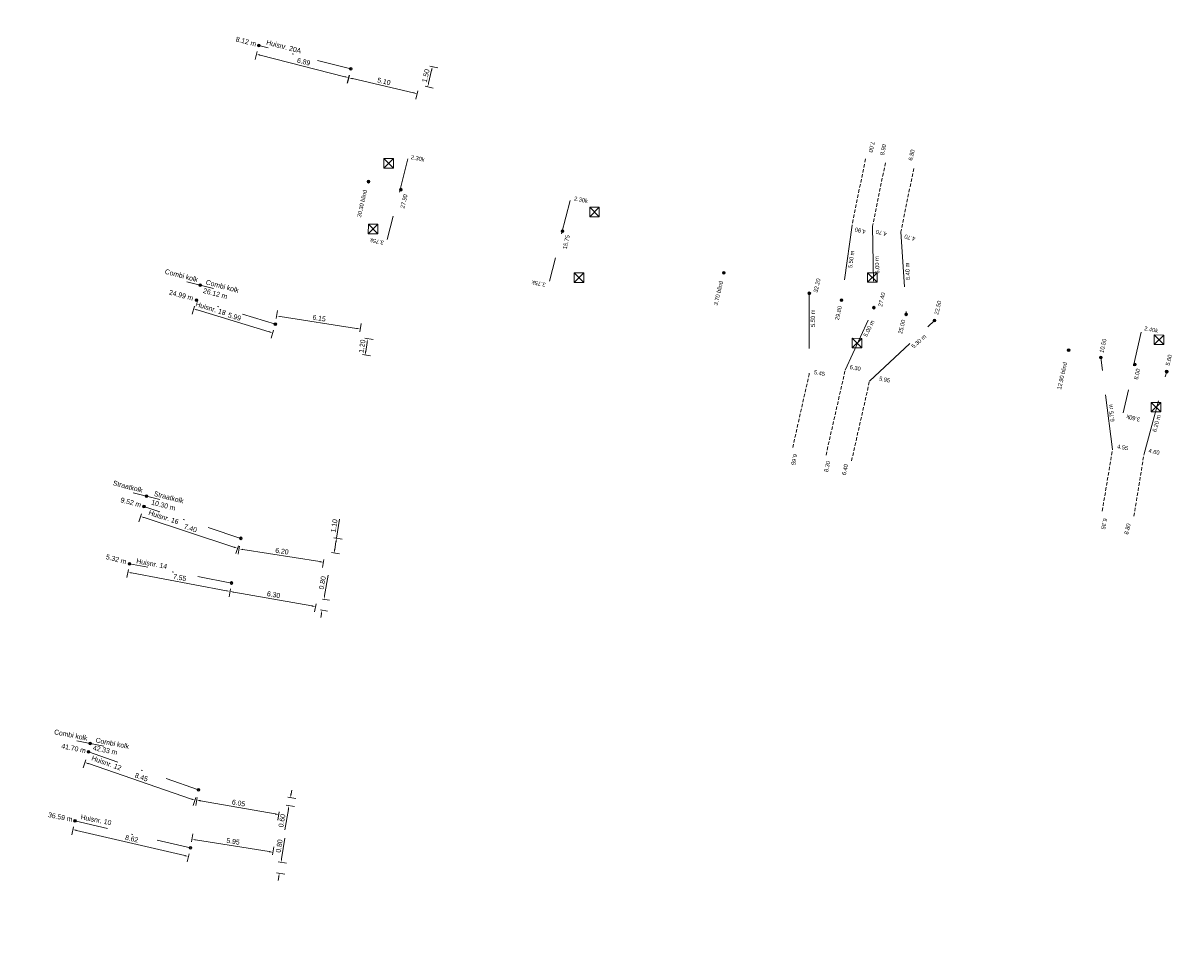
# Model space of a CAD drawing. Header units: inches. Extents: x 0 to 191500, y 0 to 342750.
# Tile 69 of 256: x 186333 to 186418, y 330233 to 330299. Entities that reach past the tile are written whole.
import ezdxf
from ezdxf.enums import TextEntityAlignment as Align

# ---------------------------------------------------------------- set-up
doc = ezdxf.new("R2010")
doc.units = ezdxf.units.IN
doc.header["$MEASUREMENT"] = 0
for name, pattern in [('RI-GWA_HUISAANSLUITING', [23, 4, -1.8, 2.6, -1.8, 4.6, -1.8, 4.6, -1.8]), ('RI-HWA_KOLKAANSLUITING', [4.3, 2.5, -1.8]), ('RI-VWA_HUISAANSLUITING', [6.1, 2.5, -1.8, 0, -1.8]), ('STIPPELFIJN', [0.375, 0.25, -0.125])]:
    doc.linetypes.add(name, pattern=pattern)
doc.layers.get('0').update_dxf_attribs({"lineweight": 20})
doc.layers.get('DefPoints').update_dxf_attribs({"lineweight": 20})
for name, color, linetype, lineweight in [('ECW', 150, 'Continuous', 20), ('LOODLIJN', 11, 'STIPPELFIJN', 20), ('N-WE-RI-GWA-MAATVOERING-T25', 30, 'RI-GWA_HUISAANSLUITING', 20), ('N-WE-RI-GWA_HUISAANSLUITING', 30, 'RI-GWA_HUISAANSLUITING', 20), ('N-WE-RI-HWA_KOLK-S', 150, 'Continuous', 20), ('N-WE-RI-HWA_KOLKAANSLUITING', 150, 'RI-HWA_KOLKAANSLUITING', 20), ('N-WE-RI-INLAAT', 7, 'Continuous', 20), ('N-WE-RI-VWA-MAATVOERING-T25', 30, 'Continuous', 20), ('N-WE-RI-VWA_HUISAANSLUITING', 20, 'RI-VWA_HUISAANSLUITING', 20), ('N-WE-RI-VWA_RIOOLPUT_ONTSTOPPINGSPUT-G', 30, 'Continuous', 20), ('Tekst algemeen', 7, 'Continuous', 20)]:
    doc.layers.add(name, color=color, linetype=linetype, lineweight=lineweight)
doc.styles.add('Museo', font='txt')
doc.styles.add('Verdana', font='arial.ttf')
doc.dimstyles.new('NLCS-T18-Schrap-ANNOTATIVE-STRAAL', dxfattribs={"dimtxt": 1.8, "dimasz": 1.35, "dimexe": 2, "dimexo": 2, "dimgap": 0.7, "dimtad": 1, "dimlfac": -1, "dimzin": 0, "dimdsep": 46, "dimtxsty": 'Standard', "dimcen": 2.5, "dimdle": 2, "dimclrd": 256, "dimclre": 256, "dimclrt": 256, "dimadec": 0, "dimazin": 0, "dimtfac": 1, "dimtofl": 0, "dimtmove": 0, "dimatfit": 3, "dimldrblk": 'NONE', "dimfxl": 1, "dimfxlon": 1, "dimtolj": 1, "dimtzin": 0, "dimlwd": 18, "dimlwe": 18, "dimarcsym": 0})
doc.dimstyles.new('Waterblock1OP1', dxfattribs={"dimscale": 3, "dimtxt": 30, "dimasz": 20, "dimexe": 2, "dimexo": 1, "dimgap": 5, "dimtad": 1, "dimdec": 1, "dimdsep": 46, "dimtxsty": 'Verdana', "dimcen": -10, "dimse1": 1, "dimse2": 1, "dimadec": 0, "dimazin": 0, "dimtfac": 1, "dimtdec": 1, "dimtmove": 1, "dimatfit": 3, "dimfxl": 1, "dimtolj": 1, "dimtzin": 0, "dimarcsym": 0})
picture_1 = doc.add_image_def('image1.ecw', size_in_pixel=(220000, 285000))

# ---------------------------------------------------------------- blocks, each defined once
blk = doc.blocks.new('*D4344')
at = {"layer": 'DefPoints', "color": 0, "transparency": 16777216}
for p in [(186351.527, 330238.24), (186352.222, 330238.128), (186351.4, 330237.45)]:
    blk.add_point(p, dxfattribs=at)
at = {"layer": 'N-WE-RI-VWA-MAATVOERING-T25', "lineweight": 18, "transparency": 16777216}
for p, q in [((186352.265, 330238.395), (186352.504, 330239.886)), ((186352.024, 330238.16), (186352.617, 330238.065)), ((186351.897, 330237.37), (186352.49, 330237.275)), ((186352.052, 330237.072), (186352.009, 330236.805))]:
    blk.add_line(p, q, dxfattribs=at)
at = {"layer": 'N-WE-RI-VWA-MAATVOERING-T25', "transparency": 16777216}
for points in [[(186352.22, 330238.402), (186352.309, 330238.388), (186352.222, 330238.128)], [(186352.007, 330237.079), (186352.096, 330237.065), (186352.095, 330237.338)]]:
    blk.add_solid(points, dxfattribs=at)
at = {"layer": 'N-WE-RI-VWA-MAATVOERING-T25', "transparency": 16777216, "insert": (186352.09, 330239.324), "char_height": 0.36, "attachment_point": 5, "rotation": 80.8634}
blk.add_mtext('\\A1;0.80', dxfattribs=at)
blk = doc.blocks.new('_None')
blk = doc.blocks.new('*D4345')
at = {"layer": 'DefPoints', "color": 0, "transparency": 16777216}
for p in [(186345.653, 330239.185), (186351.629, 330238.872), (186351.527, 330238.24)]:
    blk.add_point(p, dxfattribs=at)
at = {"layer": 'N-WE-RI-VWA-MAATVOERING-T25', "lineweight": 18, "transparency": 16777216}
for p, q in [((186345.722, 330239.619), (186345.818, 330240.211)), ((186346.021, 330239.774), (186351.362, 330238.915)), ((186351.597, 330238.674), (186351.692, 330239.267))]:
    blk.add_line(p, q, dxfattribs=at)
at = {"layer": 'N-WE-RI-VWA-MAATVOERING-T25', "transparency": 16777216}
for points in [[(186346.028, 330239.818), (186346.014, 330239.729), (186345.754, 330239.816)], [(186351.369, 330238.959), (186351.355, 330238.87), (186351.629, 330238.872)]]:
    blk.add_solid(points, dxfattribs=at)
at = {"layer": 'N-WE-RI-VWA-MAATVOERING-T25', "transparency": 16777216, "insert": (186348.742, 330239.66), "char_height": 0.36, "attachment_point": 5, "rotation": 350.8634}
blk.add_mtext('\\A1;5.95', dxfattribs=at)
blk = doc.blocks.new('*D4346')
at = {"layer": 'DefPoints', "color": 0, "transparency": 16777216}
for p in [(186337.114, 330240.513), (186337.259, 330241.137), (186345.653, 330239.185)]:
    blk.add_point(p, dxfattribs=at)
at = {"layer": 'N-WE-RI-VWA-MAATVOERING-T25', "lineweight": 18, "transparency": 16777216}
for p, q in [((186337.159, 330240.708), (186337.023, 330240.124)), ((186345.244, 330238.622), (186337.376, 330240.452)), ((186345.553, 330238.755), (186345.417, 330238.171))]:
    blk.add_line(p, q, dxfattribs=at)
at = {"layer": 'N-WE-RI-VWA-MAATVOERING-T25', "transparency": 16777216}
for points in [[(186337.387, 330240.496), (186337.366, 330240.408), (186337.114, 330240.513)], [(186345.254, 330238.665), (186345.234, 330238.578), (186345.507, 330238.56)]]:
    blk.add_solid(points, dxfattribs=at)
at = {"layer": 'N-WE-RI-VWA-MAATVOERING-T25', "transparency": 16777216, "insert": (186341.383, 330239.848), "char_height": 0.36, "attachment_point": 5, "rotation": 346.90303}
blk.add_mtext('\\A1;8.62', dxfattribs=at)
blk = doc.blocks.new('*D4350')
at = {"layer": 'DefPoints', "color": 0, "transparency": 16777216}
for p in [(186352.196, 330242.359), (186352.3, 330242.95), (186352.803, 330242.252)]:
    blk.add_point(p, dxfattribs=at)
at = {"layer": 'N-WE-RI-VWA-MAATVOERING-T25', "lineweight": 18, "transparency": 16777216}
for p, q in [((186352.955, 330243.109), (186353.002, 330243.375)), ((186352.607, 330242.287), (186353.197, 330242.182)), ((186352.711, 330242.878), (186353.302, 330242.773)), ((186352.757, 330241.986), (186352.494, 330240.499))]:
    blk.add_line(p, q, dxfattribs=at)
at = {"layer": 'N-WE-RI-VWA-MAATVOERING-T25', "transparency": 16777216}
for points in [[(186352.91, 330243.116), (186352.999, 330243.101), (186352.908, 330242.843)], [(186352.712, 330241.994), (186352.801, 330241.978), (186352.803, 330242.252)]]:
    blk.add_solid(points, dxfattribs=at)
at = {"layer": 'N-WE-RI-VWA-MAATVOERING-T25', "transparency": 16777216, "insert": (186352.287, 330241.165), "char_height": 0.36, "attachment_point": 5, "rotation": 79.99397}
blk.add_mtext('\\A1;0.60', dxfattribs=at)
blk = doc.blocks.new('*D4351')
at = {"layer": 'DefPoints', "color": 0, "transparency": 16777216}
for p in [(186346.238, 330243.41), (186346.105, 330242.658), (186352.196, 330242.359)]:
    blk.add_point(p, dxfattribs=at)
at = {"layer": 'N-WE-RI-VWA-MAATVOERING-T25', "lineweight": 18, "transparency": 16777216}
for p, q in [((186346.14, 330242.855), (186346.035, 330242.264)), ((186351.797, 330241.653), (186346.371, 330242.611)), ((186352.098, 330241.803), (186351.993, 330241.212))]:
    blk.add_line(p, q, dxfattribs=at)
at = {"layer": 'N-WE-RI-VWA-MAATVOERING-T25', "transparency": 16777216}
for points in [[(186346.379, 330242.655), (186346.363, 330242.566), (186346.105, 330242.658)], [(186351.805, 330241.698), (186351.789, 330241.609), (186352.063, 330241.606)]]:
    blk.add_solid(points, dxfattribs=at)
at = {"layer": 'N-WE-RI-VWA-MAATVOERING-T25', "transparency": 16777216, "insert": (186349.14, 330242.447), "char_height": 0.36, "attachment_point": 5, "rotation": 349.99397}
blk.add_mtext('\\A1;6.05', dxfattribs=at)
blk = doc.blocks.new('*D4352')
at = {"layer": 'DefPoints', "color": 0, "transparency": 16777216}
for p in [(186338.242, 330246.157), (186337.979, 330245.394), (186346.238, 330243.41)]:
    blk.add_point(p, dxfattribs=at)
at = {"layer": 'N-WE-RI-VWA-MAATVOERING-T25', "lineweight": 18, "transparency": 16777216}
for p, q in [((186338.044, 330245.583), (186337.849, 330245.015)), ((186345.72, 330242.734), (186338.235, 330245.306)), ((186346.04, 330242.836), (186345.845, 330242.268))]:
    blk.add_line(p, q, dxfattribs=at)
at = {"layer": 'N-WE-RI-VWA-MAATVOERING-T25', "transparency": 16777216}
for points in [[(186338.249, 330245.348), (186338.22, 330245.263), (186337.979, 330245.394)], [(186345.735, 330242.777), (186345.705, 330242.692), (186345.975, 330242.646)]]:
    blk.add_solid(points, dxfattribs=at)
at = {"layer": 'N-WE-RI-VWA-MAATVOERING-T25', "transparency": 16777216, "insert": (186342.081, 330244.323), "char_height": 0.36, "attachment_point": 5, "rotation": 341.03929}
blk.add_mtext('\\A1;8.45', dxfattribs=at)
blk = doc.blocks.new('*D4309')
at = {"layer": 'DefPoints', "color": 0, "transparency": 16777216}
for p in [(186341.214, 330259.833), (186348.635, 330258.434), (186348.519, 330257.819)]:
    blk.add_point(p, dxfattribs=at)
at = {"layer": 'N-WE-RI-VWA-MAATVOERING-T25', "lineweight": 18, "transparency": 16777216}
for p, q in [((186341.135, 330259.415), (186341.024, 330258.825)), ((186341.363, 330259.168), (186348.254, 330257.869)), ((186348.556, 330258.015), (186348.445, 330257.426))]:
    blk.add_line(p, q, dxfattribs=at)
at = {"layer": 'N-WE-RI-VWA-MAATVOERING-T25', "transparency": 16777216}
for points in [[(186341.372, 330259.212), (186341.355, 330259.124), (186341.098, 330259.218)], [(186348.262, 330257.913), (186348.246, 330257.825), (186348.519, 330257.819)]]:
    blk.add_solid(points, dxfattribs=at)
at = {"layer": 'N-WE-RI-VWA-MAATVOERING-T25', "transparency": 16777216, "insert": (186344.868, 330258.833), "char_height": 0.36, "attachment_point": 5, "rotation": 349.32414}
blk.add_mtext('\\A1;7.55', dxfattribs=at)
blk = doc.blocks.new('*D4310')
at = {"layer": 'DefPoints', "color": 0, "transparency": 16777216}
for p in [(186348.635, 330258.435), (186354.839, 330257.339), (186354.73, 330256.722)]:
    blk.add_point(p, dxfattribs=at)
at = {"layer": 'N-WE-RI-VWA-MAATVOERING-T25', "lineweight": 18, "transparency": 16777216}
for p, q in [((186348.561, 330258.016), (186348.457, 330257.425)), ((186348.792, 330257.772), (186354.464, 330256.769)), ((186354.765, 330256.919), (186354.661, 330256.329))]:
    blk.add_line(p, q, dxfattribs=at)
at = {"layer": 'N-WE-RI-VWA-MAATVOERING-T25', "transparency": 16777216}
for points in [[(186348.8, 330257.816), (186348.785, 330257.728), (186348.526, 330257.819)], [(186354.472, 330256.814), (186354.457, 330256.725), (186354.73, 330256.722)]]:
    blk.add_solid(points, dxfattribs=at)
at = {"layer": 'N-WE-RI-VWA-MAATVOERING-T25', "transparency": 16777216, "insert": (186351.684, 330257.586), "char_height": 0.36, "attachment_point": 5, "rotation": 349.97481}
blk.add_mtext('\\A1;6.30', dxfattribs=at)
blk = doc.blocks.new('*D4311')
at = {"layer": 'DefPoints', "color": 0, "transparency": 16777216}
for p in [(186354.839, 330257.339), (186354.7, 330256.55), (186355.339, 330257.25)]:
    blk.add_point(p, dxfattribs=at)
at = {"layer": 'N-WE-RI-VWA-MAATVOERING-T25', "lineweight": 18, "transparency": 16777216}
for p, q in [((186355.386, 330257.516), (186355.649, 330259.003)), ((186355.233, 330257.269), (186355.733, 330257.181)), ((186355.094, 330256.48), (186355.594, 330256.392)), ((186355.153, 330256.196), (186355.106, 330255.93))]:
    blk.add_line(p, q, dxfattribs=at)
at = {"layer": 'N-WE-RI-VWA-MAATVOERING-T25', "transparency": 16777216}
for points in [[(186355.342, 330257.524), (186355.43, 330257.508), (186355.339, 330257.25)], [(186355.109, 330256.204), (186355.197, 330256.188), (186355.2, 330256.462)]]:
    blk.add_solid(points, dxfattribs=at)
at = {"layer": 'N-WE-RI-VWA-MAATVOERING-T25', "transparency": 16777216, "insert": (186355.226, 330258.448), "char_height": 0.36, "attachment_point": 5, "rotation": 79.99012}
blk.add_mtext('\\A1;0.80', dxfattribs=at)
blk = doc.blocks.new('*D4312')
at = {"layer": 'DefPoints', "color": 0, "transparency": 16777216}
for p in [(186355.6, 330261.8), (186355.424, 330260.714), (186356.081, 330260.608)]:
    blk.add_point(p, dxfattribs=at)
at = {"layer": 'N-WE-RI-VWA-MAATVOERING-T25', "lineweight": 18, "transparency": 16777216}
for p, q in [((186356.257, 330261.694), (186356.479, 330263.066)), ((186356.06, 330261.726), (186356.652, 330261.63)), ((186356.124, 330260.874), (186356.214, 330261.427)), ((186355.884, 330260.64), (186356.476, 330260.544))]:
    blk.add_line(p, q, dxfattribs=at)
at = {"layer": 'N-WE-RI-VWA-MAATVOERING-T25', "transparency": 16777216}
for points in [[(186356.169, 330261.434), (186356.258, 330261.42), (186356.257, 330261.694)], [(186356.08, 330260.882), (186356.169, 330260.867), (186356.081, 330260.608)]]:
    blk.add_solid(points, dxfattribs=at)
at = {"layer": 'N-WE-RI-VWA-MAATVOERING-T25', "transparency": 16777216, "insert": (186356.078, 330262.594), "char_height": 0.36, "attachment_point": 5, "rotation": 80.80642}
blk.add_mtext('\\A1;1.10', dxfattribs=at)
blk = doc.blocks.new('*D4313')
at = {"layer": 'DefPoints', "color": 0, "transparency": 16777216}
for p in [(186349.3, 330261.681), (186349.179, 330260.916), (186355.424, 330260.714)]:
    blk.add_point(p, dxfattribs=at)
at = {"layer": 'N-WE-RI-VWA-MAATVOERING-T25', "lineweight": 18, "transparency": 16777216}
for p, q in [((186349.21, 330261.113), (186349.117, 330260.52)), ((186355.037, 330259.991), (186349.446, 330260.874)), ((186355.335, 330260.147), (186355.241, 330259.554))]:
    blk.add_line(p, q, dxfattribs=at)
at = {"layer": 'N-WE-RI-VWA-MAATVOERING-T25', "transparency": 16777216}
for points in [[(186349.453, 330260.918), (186349.439, 330260.829), (186349.179, 330260.916)], [(186355.044, 330260.036), (186355.03, 330259.947), (186355.303, 330259.949)]]:
    blk.add_solid(points, dxfattribs=at)
at = {"layer": 'N-WE-RI-VWA-MAATVOERING-T25', "transparency": 16777216, "insert": (186352.291, 330260.748), "char_height": 0.36, "attachment_point": 5, "rotation": 351.03093}
blk.add_mtext('\\A1;6.20', dxfattribs=at)
blk = doc.blocks.new('*D4314')
at = {"layer": 'DefPoints', "color": 0, "transparency": 16777216}
for p in [(186342.032, 330263.267), (186342.27, 330263.991), (186349.3, 330261.681)]:
    blk.add_point(p, dxfattribs=at)
at = {"layer": 'N-WE-RI-VWA-MAATVOERING-T25', "lineweight": 18, "transparency": 16777216}
for p, q in [((186342.094, 330263.457), (186341.907, 330262.887)), ((186348.806, 330261.041), (186342.288, 330263.183)), ((186349.125, 330261.147), (186348.937, 330260.577))]:
    blk.add_line(p, q, dxfattribs=at)
at = {"layer": 'N-WE-RI-VWA-MAATVOERING-T25', "transparency": 16777216}
for points in [[(186342.302, 330263.225), (186342.274, 330263.14), (186342.032, 330263.267)], [(186348.82, 330261.084), (186348.792, 330260.998), (186349.062, 330260.957)]]:
    blk.add_solid(points, dxfattribs=at)
at = {"layer": 'N-WE-RI-VWA-MAATVOERING-T25', "transparency": 16777216, "insert": (186345.647, 330262.416), "char_height": 0.36, "attachment_point": 5, "rotation": 341.81016}
blk.add_mtext('\\A1;7.40', dxfattribs=at)
blk = doc.blocks.new('*D4315')
at = {"layer": 'DefPoints', "color": 0, "transparency": 16777216}
for p in [(186346.076, 330278.985), (186351.81, 330277.245), (186351.619, 330276.614)]:
    blk.add_point(p, dxfattribs=at)
at = {"layer": 'N-WE-RI-VWA-MAATVOERING-T25', "lineweight": 18, "transparency": 16777216}
for p, q in [((186345.943, 330278.545), (186345.769, 330277.971)), ((186346.143, 330278.276), (186351.36, 330276.692)), ((186351.677, 330276.805), (186351.503, 330276.231))]:
    blk.add_line(p, q, dxfattribs=at)
at = {"layer": 'N-WE-RI-VWA-MAATVOERING-T25', "transparency": 16777216}
for points in [[(186346.156, 330278.319), (186346.13, 330278.233), (186345.885, 330278.354)], [(186351.374, 330276.735), (186351.347, 330276.649), (186351.619, 330276.614)]]:
    blk.add_solid(points, dxfattribs=at)
at = {"layer": 'N-WE-RI-VWA-MAATVOERING-T25', "transparency": 16777216, "insert": (186348.845, 330277.79), "char_height": 0.36, "attachment_point": 5, "rotation": 343.11967}
blk.add_mtext('\\A1;5.99', dxfattribs=at)
blk = doc.blocks.new('*D4316')
at = {"layer": 'DefPoints', "color": 0, "transparency": 16777216}
for p in [(186351.81, 330277.245), (186357.98, 330276.887), (186357.885, 330276.286)]:
    blk.add_point(p, dxfattribs=at)
at = {"layer": 'N-WE-RI-VWA-MAATVOERING-T25', "lineweight": 18, "transparency": 16777216}
for p, q in [((186351.874, 330277.649), (186351.968, 330278.242)), ((186352.172, 330277.804), (186357.713, 330276.929)), ((186357.949, 330276.689), (186358.042, 330277.282))]:
    blk.add_line(p, q, dxfattribs=at)
at = {"layer": 'N-WE-RI-VWA-MAATVOERING-T25', "transparency": 16777216}
for points in [[(186352.179, 330277.849), (186352.165, 330277.76), (186351.905, 330277.847)], [(186357.72, 330276.974), (186357.706, 330276.885), (186357.98, 330276.887)]]:
    blk.add_solid(points, dxfattribs=at)
at = {"layer": 'N-WE-RI-VWA-MAATVOERING-T25', "transparency": 16777216, "insert": (186354.993, 330277.683), "char_height": 0.36, "attachment_point": 5, "rotation": 351.02385}
blk.add_mtext('\\A1;6.15', dxfattribs=at)
blk = doc.blocks.new('*D4317')
at = {"layer": 'DefPoints', "color": 0, "transparency": 16777216}
for p in [(186357.885, 330276.286), (186357.7, 330275.1), (186358.333, 330275.001)]:
    blk.add_point(p, dxfattribs=at)
at = {"layer": 'N-WE-RI-VWA-MAATVOERING-T25', "lineweight": 18, "transparency": 16777216}
for p, q in [((186358.32, 330276.218), (186358.913, 330276.125)), ((186358.476, 330275.92), (186358.375, 330275.268)), ((186358.135, 330275.032), (186358.728, 330274.94))]:
    blk.add_line(p, q, dxfattribs=at)
at = {"layer": 'N-WE-RI-VWA-MAATVOERING-T25', "transparency": 16777216}
for points in [[(186358.432, 330275.927), (186358.521, 330275.913), (186358.518, 330276.187)], [(186358.33, 330275.275), (186358.419, 330275.261), (186358.333, 330275.001)]]:
    blk.add_solid(points, dxfattribs=at)
at = {"layer": 'N-WE-RI-VWA-MAATVOERING-T25', "transparency": 16777216, "insert": (186358.109, 330275.643), "char_height": 0.36, "attachment_point": 5, "rotation": 81.12944}
blk.add_mtext('\\A1;1.20', dxfattribs=at)
blk = doc.blocks.new('*D4318')
at = {"layer": 'DefPoints', "color": 0, "transparency": 16777216}
for p in [(186350.613, 330297.497), (186357.293, 330295.793), (186357.131, 330295.157)]:
    blk.add_point(p, dxfattribs=at)
at = {"layer": 'N-WE-RI-VWA-MAATVOERING-T25', "lineweight": 18, "transparency": 16777216}
for p, q in [((186350.5, 330297.055), (186350.351, 330296.473)), ((186350.712, 330296.794), (186356.869, 330295.223)), ((186357.18, 330295.35), (186357.032, 330294.769))]:
    blk.add_line(p, q, dxfattribs=at)
at = {"layer": 'N-WE-RI-VWA-MAATVOERING-T25', "transparency": 16777216}
for points in [[(186350.723, 330296.838), (186350.701, 330296.75), (186350.45, 330296.861)], [(186356.88, 330295.267), (186356.858, 330295.18), (186357.131, 330295.157)]]:
    blk.add_solid(points, dxfattribs=at)
at = {"layer": 'N-WE-RI-VWA-MAATVOERING-T25', "transparency": 16777216, "insert": (186353.87, 330296.319), "char_height": 0.36, "attachment_point": 5, "rotation": 345.68964}
blk.add_mtext('\\A1;6.89', dxfattribs=at)
blk = doc.blocks.new('*D4319')
at = {"layer": 'DefPoints', "color": 0, "transparency": 16777216}
for p in [(186357.293, 330295.793), (186362.261, 330294.639), (186362.111, 330293.995)]:
    blk.add_point(p, dxfattribs=at)
at = {"layer": 'N-WE-RI-VWA-MAATVOERING-T25', "lineweight": 18, "transparency": 16777216}
for p, q in [((186357.189, 330295.344), (186357.053, 330294.759)), ((186357.406, 330295.088), (186361.848, 330294.057)), ((186362.156, 330294.19), (186362.021, 330293.606))]:
    blk.add_line(p, q, dxfattribs=at)
at = {"layer": 'N-WE-RI-VWA-MAATVOERING-T25', "transparency": 16777216}
for points in [[(186357.417, 330295.132), (186357.396, 330295.044), (186357.143, 330295.149)], [(186361.858, 330294.1), (186361.838, 330294.013), (186362.111, 330293.995)]]:
    blk.add_solid(points, dxfattribs=at)
at = {"layer": 'N-WE-RI-VWA-MAATVOERING-T25', "transparency": 16777216, "insert": (186359.7, 330294.884), "char_height": 0.36, "attachment_point": 5, "rotation": 346.92644}
blk.add_mtext('\\A1;5.10', dxfattribs=at)
blk = doc.blocks.new('*D4320')
at = {"layer": 'DefPoints', "color": 0, "transparency": 16777216}
for p in [(186362.6, 330296.1), (186363.216, 330295.957), (186362.261, 330294.639)]:
    blk.add_point(p, dxfattribs=at)
at = {"layer": 'N-WE-RI-VWA-MAATVOERING-T25', "lineweight": 18, "transparency": 16777216}
for p, q in [((186362.938, 330294.759), (186363.155, 330295.694)), ((186363.021, 330296.002), (186363.606, 330295.866)), ((186362.682, 330294.541), (186363.266, 330294.405))]:
    blk.add_line(p, q, dxfattribs=at)
at = {"layer": 'N-WE-RI-VWA-MAATVOERING-T25', "transparency": 16777216}
for points in [[(186363.111, 330295.704), (186363.199, 330295.684), (186363.216, 330295.957)], [(186362.894, 330294.769), (186362.982, 330294.749), (186362.877, 330294.496)]]:
    blk.add_solid(points, dxfattribs=at)
at = {"layer": 'N-WE-RI-VWA-MAATVOERING-T25', "transparency": 16777216, "insert": (186362.735, 330295.299), "char_height": 0.36, "attachment_point": 5, "rotation": 76.92294}
blk.add_mtext('\\A1;1.50', dxfattribs=at)
blk = doc.blocks.new('A$C2C270354')
h = blk.add_hatch(color=256)
h.dxf.hatch_style = 1
edge = h.paths.add_edge_path()
edge.add_arc((0, 0), 0.1, 0, 360)
blk.add_circle((0, 0), 0.1)

msp = doc.modelspace()

# ---------------------------------------------------------------- linework, layer by layer
at = {"layer": 'LOODLIJN'}
for p, q in [((186394.669, 330289.25), (186393.693, 330284.435)), ((186396.116, 330288.966), (186395.183, 330284.359)), ((186398.177, 330288.561), (186397.244, 330283.954)), ((186389.386, 330268.281), (186390.573, 330273.587)), ((186391.805, 330267.733), (186393.193, 330273.895)), ((186393.658, 330267.314), (186394.962, 330273.106)), ((186411.865, 330263.665), (186412.61, 330268.133)), ((186414.168, 330263.285), (186414.899, 330267.818))]:
    msp.add_line(p, q, dxfattribs=at)
at = {"layer": 'N-WE-RI-GWA_HUISAANSLUITING'}
for p, q in [((186393.693, 330284.435), (186392.932, 330278.988)), ((186395.183, 330284.359), (186395.273, 330278.442)), ((186397.244, 330283.954), (186397.629, 330277.959)), ((186390.591, 330279.487), (186390.573, 330273.587)), ((186393.193, 330273.895), (186395.273, 330278.442)), ((186394.962, 330273.106), (186399.69, 330277.517)), ((186412.61, 330268.133), (186411.771, 330274.831)), ((186414.899, 330267.818), (186416.547, 330273.795))]:
    msp.add_line(p, q, dxfattribs=at)
at = {"layer": 'N-WE-RI-HWA_KOLK-S'}
for p, q in [((186359.68819, 330289.27431), (186359.68669, 330288.57786)), ((186359.68669, 330288.57786), (186360.38464, 330289.27281)), ((186359.68669, 330288.57786), (186360.38314, 330288.57636)), ((186359.68819, 330289.27431), (186360.38314, 330288.57636)), ((186360.38464, 330289.27281), (186359.68819, 330289.27431)), ((186360.38314, 330288.57636), (186360.38464, 330289.27281)), ((186374.64119, 330285.74531), (186374.63969, 330285.04886)), ((186374.63969, 330285.04886), (186375.33764, 330285.74381)), ((186374.64119, 330285.74531), (186375.33614, 330285.04736)), ((186375.33764, 330285.74381), (186374.64119, 330285.74531)), ((186375.33614, 330285.04736), (186375.33764, 330285.74381)), ((186358.56502, 330284.50647), (186358.56353, 330283.81002)), ((186358.56353, 330283.81002), (186359.26147, 330284.50498)), ((186358.56502, 330284.50647), (186359.25998, 330283.80853)), ((186359.26147, 330284.50498), (186358.56502, 330284.50647)), ((186359.25998, 330283.80853), (186359.26147, 330284.50498)), ((186374.63969, 330285.04886), (186375.33614, 330285.04736)), ((186358.56353, 330283.81002), (186359.25998, 330283.80853)), ((186373.51902, 330280.97747), (186373.51753, 330280.28102)), ((186373.51753, 330280.28102), (186374.21547, 330280.97598)), ((186373.51902, 330280.97747), (186374.21398, 330280.27953)), ((186374.21547, 330280.97598), (186373.51902, 330280.97747)), ((186374.21398, 330280.27953), (186374.21547, 330280.97598)), ((186394.82119, 330280.98331), (186394.81969, 330280.28686)), ((186394.81969, 330280.28686), (186395.51764, 330280.98181)), ((186394.82119, 330280.98331), (186395.51614, 330280.28536)), ((186395.51764, 330280.98181), (186394.82119, 330280.98331)), ((186395.51614, 330280.28536), (186395.51764, 330280.98181)), ((186373.51753, 330280.28102), (186374.21398, 330280.27953)), ((186394.81969, 330280.28686), (186395.51614, 330280.28536)), ((186393.69902, 330276.21547), (186393.69753, 330275.51902)), ((186393.69753, 330275.51902), (186394.39547, 330276.21398)), ((186393.69902, 330276.21547), (186394.39398, 330275.51753)), ((186394.39547, 330276.21398), (186393.69902, 330276.21547)), ((186394.39398, 330275.51753), (186394.39547, 330276.21398)), ((186415.64336, 330276.45797), (186415.64186, 330275.76152)), ((186415.64186, 330275.76152), (186416.33981, 330276.45648)), ((186415.64336, 330276.45797), (186416.33831, 330275.76003)), ((186416.33981, 330276.45648), (186415.64336, 330276.45797)), ((186416.33831, 330275.76003), (186416.33981, 330276.45648)), ((186393.69753, 330275.51902), (186394.39398, 330275.51753)), ((186415.64186, 330275.76152), (186416.33831, 330275.76003)), ((186415.42786, 330271.56381), (186415.42636, 330270.86736)), ((186415.42636, 330270.86736), (186416.12431, 330271.56231)), ((186415.42636, 330270.86736), (186416.12281, 330270.86586)), ((186415.42786, 330271.56381), (186416.12281, 330270.86586)), ((186416.12431, 330271.56231), (186415.42786, 330271.56381)), ((186416.12281, 330270.86586), (186416.12431, 330271.56231))]:
    msp.add_line(p, q, dxfattribs=at)
at = {"layer": 'N-WE-RI-HWA_KOLKAANSLUITING'}
for p, q in [((186361.444, 330289.256), (186359.938, 330283.397)), ((186373.222, 330286.231), (186371.717, 330280.372)), ((186414.684, 330276.664), (186413.396, 330270.805))]:
    msp.add_line(p, q, dxfattribs=at)
at = {"layer": 'N-WE-RI-VWA_HUISAANSLUITING'}
for p, q in [((186357.2928, 330295.79253), (186350.61251, 330297.4966)), ((186347.32358, 330279.83437), (186345.38507, 330280.32652)), ((186351.81036, 330277.24519), (186346.07626, 330278.98519)), ((186343.4307, 330264.50082), (186341.4922, 330264.99296)), ((186349.30006, 330261.68073), (186342.26951, 330263.99087)), ((186348.63511, 330258.43376), (186341.21386, 330259.83278)), ((186339.34415, 330246.58355), (186337.38142, 330246.96787)), ((186346.23777, 330243.41032), (186338.24173, 330246.15745)), ((186345.65252, 330239.18464), (186337.25978, 330241.14269))]:
    msp.add_line(p, q, dxfattribs=at)
at = {"layer": 'N-WE-RI-VWA_RIOOLPUT_ONTSTOPPINGSPUT-G'}
for p, q in [((186357.38292, 330295.83586), (186357.20267, 330295.7492)), ((186357.24947, 330295.88266), (186357.33613, 330295.7024)), ((186351.90049, 330277.28852), (186351.72023, 330277.20186)), ((186351.76703, 330277.33531), (186351.85369, 330277.15506)), ((186349.39019, 330261.72405), (186349.20994, 330261.6374)), ((186349.25674, 330261.77085), (186349.34339, 330261.5906)), ((186348.72524, 330258.47709), (186348.54498, 330258.39044)), ((186348.59178, 330258.52389), (186348.67844, 330258.34364)), ((186346.3279, 330243.45365), (186346.14765, 330243.367)), ((186346.19444, 330243.50045), (186346.2811, 330243.3202)), ((186345.74265, 330239.22797), (186345.5624, 330239.14132)), ((186345.60919, 330239.27477), (186345.69585, 330239.09452))]:
    msp.add_line(p, q, dxfattribs=at)
for centre in [(186357.2928, 330295.79253), (186351.81036, 330277.24519), (186349.30006, 330261.68073), (186348.63511, 330258.43376), (186346.23777, 330243.41032), (186345.65252, 330239.18464)]:
    msp.add_circle(centre, 0.1, dxfattribs=at)

# ---------------------------------------------------------------- block references
at = {"layer": 'N-WE-RI-INLAAT', "rotation": 0.06357443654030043}
for p in [(186350.61251, 330297.4966), (186358.572, 330287.603), (186360.921, 330287.016), (186372.669, 330283.999), (186384.375, 330280.971), (186346.35432, 330280.08044), (186390.591, 330279.487), (186346.07626, 330278.98519), (186392.932, 330278.988), (186395.273, 330278.442), (186397.629, 330277.959), (186399.69, 330277.517), (186409.424, 330275.359), (186411.771, 330274.831), (186414.224, 330274.309), (186416.547, 330273.795), (186342.26951, 330263.99087), (186342.46145, 330264.74689), (186341.21386, 330259.83278), (186338.36279, 330246.77571), (186338.24173, 330246.15745), (186337.25978, 330241.14269)]:
    msp.add_blockref('A$C2C270354', p, dxfattribs=at)

# ---------------------------------------------------------------- texts
at = {"layer": 'N-WE-RI-GWA-MAATVOERING-T25'}
for s, height, rotation, oblique, p in [('7.00', 0.300123, 257.5321777, 0.0402786, (186394.983, 330290.155)), ('8.90', 0.300341, 77.2579713, 359.9523135, (186396.103, 330289.888)), ('2.30k', 0.30006, 348.4148738, 359.9494944, (186362.124, 330289.145)), ('6.80', 0.300341, 77.2579713, 359.9523135, (186398.162, 330289.504)), ('30.30 blind', 0.3003414, 77.2579713, 359.9523135, (186358.253, 330285.972)), ('27.90', 0.300341, 77.2579713, 359.9523135, (186361.296, 330286.139)), ('2.30k', 0.30006, 348.4148738, 359.9494944, (186373.981, 330286.142)), ('4.90', 0.300017, 165.8960311, 359.9785928, (186394.327, 330284.186)), ('3.75k', 0.299696, 167.8069655, 359.9417802, (186359.217, 330283.399)), ('15.75', 0.300341, 77.2579713, 359.9523135, (186373.083, 330283.18)), ('4.70', 0.300017, 165.8960311, 359.9785928, (186395.849, 330284.018)), ('4.70', 0.300017, 165.8960311, 359.9785928, (186397.931, 330283.677)), ('5.50 m', 0.299817, 82.1082976, 359.9681388, (186393.787, 330281.941)), ('6.00 m', 0.300281, 92.5261169, 0.0448521, (186395.662, 330281.557)), ('6.40 m', 0.300375, 92.8063703, 359.943965, (186397.875, 330281.085)), ('3.75k', 0.299696, 167.8069655, 359.9417802, (186370.969, 330280.342)), ('3.70 blind', 0.300341, 77.2579713, 359.9523135, (186384.134, 330279.466)), ('32.20', 0.300341, 77.2579713, 359.9523135, (186391.297, 330280.028)), ('27.40', 0.300341, 77.2579713, 359.9523135, (186395.997, 330279.007)), ('29.80', 0.300341, 77.2579713, 359.9523135, (186392.852, 330278.022)), ('22.50', 0.300341, 77.2579713, 359.9523135, (186400.072, 330278.411)), ('5.50 m', 0.300001, 90.2808594, 0.0898742, (186390.999, 330277.676)), ('25.00', 0.300341, 77.2579713, 359.9523135, (186397.452, 330277.031)), ('5.00 m', 0.301423, 63.5603223, 359.9553568, (186395.056, 330276.863)), ('2.40k', 0.299861, 348.744896, 0.0923012, (186415.39, 330276.711)), ('5.30 m', 0.299715, 41.4236656, 0.0758884, (186398.642, 330275.88)), ('10.50', 0.300341, 77.2579713, 359.9523135, (186412.069, 330275.646)), ('5.60', 0.300341, 77.2579713, 359.9523135, (186416.845, 330274.601)), ('6.30', 0.299861, 348.744896, 0.0923012, (186393.897, 330273.916)), ('12.90 blind', 0.3003414, 77.2579713, 359.9523135, (186409.1, 330273.461)), ('5.45', 0.299861, 348.744896, 0.0923012, (186391.3, 330273.542)), ('5.95', 0.299861, 348.744896, 0.0923012, (186396.035, 330273.077)), ('8.00', 0.300341, 77.2579713, 359.9523135, (186414.538, 330273.585)), ('6.75 m', 0.300048, 96.7425866, 0.0439055, (186412.687, 330270.799)), ('3.60k', 0.300017, 165.8960311, 359.9785928, (186414.156, 330270.564)), ('6.20 m', 0.299603, 74.6710783, 359.9597425, (186415.954, 330269.995)), ('4.55', 0.299861, 348.744896, 0.0923012, (186413.318, 330268.152)), ('6.65', 0.299696, 257.8069655, 359.9417802, (186389.349, 330267.436)), ('4.60', 0.299861, 348.744896, 0.0923012, (186415.601, 330267.827)), ('8.30', 0.300341, 77.2579713, 359.9523135, (186392.032, 330266.868)), ('6.40', 0.300341, 77.2579713, 359.9523135, (186393.329, 330266.64)), ('6.35', 0.300123, 257.5321777, 0.0402786, (186411.858, 330262.766)), ('8.80', 0.300341, 77.2579713, 359.9523135, (186413.841, 330262.331))]:
    msp.add_text(s, height=height, rotation=rotation, dxfattribs=dict(at, oblique=oblique)).set_placement(p, align=Align.CENTER)
at = {"layer": 'N-WE-RI-VWA-MAATVOERING-T25', "char_height": 0.36, "attachment_point": 8, "style": 'Museo'}
for s, insert, rotation in [('8.12 m', (186349.63719, 330297.60622), 345.315236), ('24.99 m', (186344.92436, 330279.17166), 345.315236), ('26.12 m', (186347.40112, 330279.2884), 345.315236), ('9.52 m', (186341.2733, 330264.11672), 345.315236), ('10.30 m', (186343.63531, 330263.90911), 345.315236), ('5.32 m', (186340.20701, 330259.98514), 345.315236), ('41.70 m', (186337.12904, 330246.24326), 348.7464572), ('42.33 m', (186339.41247, 330246.11094), 348.7464572), ('36.59 m', (186336.15859, 330241.24852), 348.7464572)]:
    msp.add_mtext(s, dxfattribs=dict(at, insert=insert, rotation=rotation))
at = {"layer": 'Tekst algemeen', "char_height": 0.36, "attachment_point": 8, "style": 'Museo'}
for s, insert, rotation in [('Huisnr. 20A', (186352.37868, 330297.23753), 345.315236), ('Combi kolk', (186344.94251, 330280.59978), 345.315236), ('Combi kolk', (186347.91838, 330279.82138), 345.315236), ('Huisnr. 18', (186347.05989, 330278.21297), 342.6477293), ('Straatkolk', (186341.04963, 330265.26622), 345.315236), ('Straatkolk', (186344.0255, 330264.48782), 345.315236), ('Huisnr. 16', (186343.64179, 330263.04232), 341.8768495), ('Huisnr. 14', (186342.80267, 330259.65849), 349.282732), ('Combi kolk', (186336.92242, 330247.20961), 348.7464572), ('Combi kolk', (186339.93954, 330246.61072), 348.7464572), ('Huisnr. 12', (186339.48845, 330245.18362), 339.946478), ('Huisnr. 10', (186338.75253, 330241.04557), 348.7464572)]:
    msp.add_mtext(s, dxfattribs=dict(at, insert=insert, rotation=rotation))

# ---------------------------------------------------------------- dimensions: what is measured, and where the dimension line sits
at = {"layer": 'N-WE-RI-VWA-MAATVOERING-T25'}
for p1, p2, distance, picture, middle in [((186350.61251, 330297.4966), (186357.2928, 330295.79253), -0.65618, '*D4318', (186353.86956, 330296.31881)), ((186362.26061, 330294.6389), (186362.6, 330296.1), -0.63258, '*D4320', (186362.73478, 330295.29872)), ((186357.2928, 330295.79253), (186362.26061, 330294.6389), -0.66057, '*D4319', (186359.69967, 330294.88397)), ((186346.07626, 330278.98519), (186351.81036, 330277.24519), -0.65958, '*D4315', (186348.84471, 330277.79024)), ((186351.81036, 330277.24519), (186357.88504, 330276.28565), 0.60881, '*D4316', (186354.99262, 330277.68285)), ((186357.88504, 330276.28565), (186357.7, 330275.1), 0.64073, '*D4317', (186358.10941, 330275.64337)), ((186349.30006, 330261.68073), (186342.26951, 330263.99087), 0.76215, '*D4314', (186345.64677, 330262.41575)), ((186355.42425, 330260.71414), (186349.30006, 330261.68073), 0.7746, '*D4313', (186352.29129, 330260.74839)), ((186341.21386, 330259.83278), (186348.63511, 330258.43376), -0.62565, '*D4309', (186344.86786, 330258.83291)), ((186348.63537, 330258.43522), (186354.83917, 330257.33851), -0.6256, '*D4310', (186351.68407, 330257.58592)), ((186354.7, 330256.55), (186354.83917, 330257.33851), -0.50769, '*D4311', (186355.22564, 330258.44822)), ((186346.23777, 330243.41032), (186338.24173, 330246.15745), 0.80771, '*D4352', (186342.08128, 330244.32264)), ((186352.19575, 330242.35913), (186346.23777, 330243.41032), 0.76436, '*D4351', (186349.13955, 330242.44712)), ((186352.3, 330242.95), (186352.19575, 330242.35913), 0.6171, '*D4350', (186352.28678, 330241.16515)), ((186345.65252, 330239.18464), (186337.25876, 330241.13746), 0.64097, '*D4346', (186341.38291, 330239.84843)), ((186345.65252, 330239.18464), (186351.52703, 330238.23985), 0.63996, '*D4345', (186348.74221, 330239.66003)), ((186351.4, 330237.45), (186351.52703, 330238.23985), -0.70363, '*D4344', (186352.08999, 330239.32422))]:
    dim = msp.add_aligned_dim(p1=p1, p2=p2, distance=distance, dimstyle='NLCS-T18-Schrap-ANNOTATIVE-STRAAL', override={"dimscale": 0, "dimtix": 0, "dimtofl": 0, "dimtmove": 0, "dimatfit": 3}, dxfattribs=at)
    dim.commit()
    dim.dimension.update_dxf_attribs({"geometry": picture, "text_midpoint": middle})
dim = msp.add_linear_dim(base=(186356.08123, 330260.60781), p1=(186355.6, 330261.8), p2=(186355.42425, 330260.71414), angle=260.8064178, dimstyle='NLCS-T18-Schrap-ANNOTATIVE-STRAAL', override={"dimscale": 0, "dimtix": 0, "dimtofl": 0, "dimtmove": 0, "dimatfit": 3}, dxfattribs=at)
dim.commit()
dim.dimension.update_dxf_attribs({"geometry": '*D4312', "text_midpoint": (186356.39438, 330262.54262), "dimtype": 161})

# ---------------------------------------------------------------- pictures from other files: only their frames are drawn
at = {"layer": 'ECW'}
image = msp.add_image(picture_1, insert=(180500, 328500), size_in_units=(11000, 14250), dxfattribs=at)
image.dxf.flags = 7

# ---------------------------------------------------------------- leaders
at = {"layer": 'Tekst algemeen'}
msp.add_leader([(186281.99745, 330804.26926), (186285.94312, 330802.11402)], dimstyle='Waterblock1OP1', override={"dimasz": 300, "dimse1": 0, "dimse2": 0}, dxfattribs=at)

doc.saveas('drawing.dxf')
